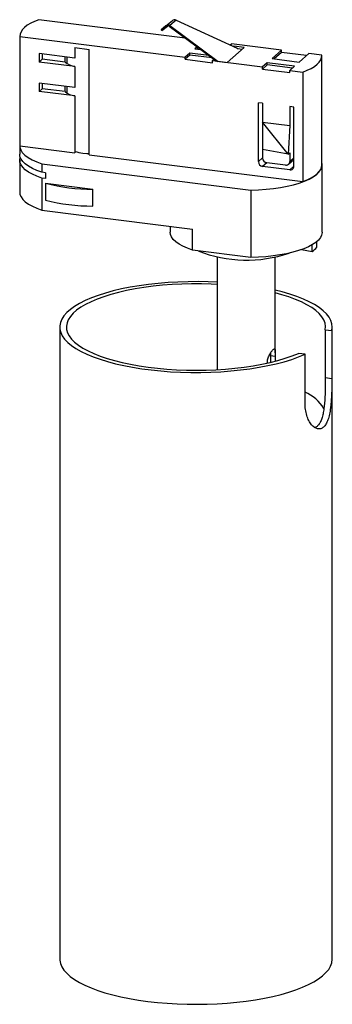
# Paper-space layout '_Dimétrica' of a CAD drawing. Header units: millimetres. Extents: x -34 to 36, y -180 to 41.
import ezdxf

# ---------------------------------------------------------------- set-up
doc = ezdxf.new("R2010")
doc.units = ezdxf.units.MM

psp = doc.layouts.new('_Dimétrica')

# ---------------------------------------------------------------- linework, layer by layer
at = {"color": 7, "linetype": 'Continuous', "lineweight": 25}
for p, q in [((3.22, 36.62), (-29.53, 40.74)), ((-1.13, 39.39), (0.34, 40.55)), ((0.34, 40.55), (-0.93, 39.43)), ((1.14, 40.64), (-0.27, 39.41)), ((1.14, 40.64), (14.86, 34.35)), ((-2.15, 38.5), (-0.93, 39.43)), ((-1.13, 39.39), (-2.15, 38.5)), ((-2.15, 38.5), (-2.02, 38.34)), ((-2.02, 38.34), (-0.8, 39.27)), ((-0.36, 39.26), (10.16, 31.5)), ((-0.27, 39.41), (10.57, 31.42)), ((-33.77, 37.12), (-33.77, 12.61)), ((-33.77, 37), (3.21, 32.34)), ((-33.77, 37), (-33.77, 12.49)), ((13.26, 35.08), (13.53, 35.32)), ((24.75, 33.9), (13.53, 35.32)), ((-21.53, 32.16), (-29.48, 33.16)), ((-29.48, 33.16), (-29.48, 31.27)), ((-28.78, 33.07), (-28.78, 31.9)), ((-21.53, 34.52), (-18.26, 34.1)), ((-21.53, 34.52), (-21.53, 32.16)), ((-18.26, 10.53), (-18.26, 34.1)), ((4.27, 33.28), (3.21, 32.34)), ((8.47, 32.75), (4.27, 33.28)), ((4.27, 32.81), (4.27, 33.28)), ((5.85, 34.68), (5.33, 34.21)), ((5.33, 34.21), (6.72, 34.04)), ((6.14, 34.46), (5.79, 34.15)), ((12.56, 31.17), (16.36, 34.51)), ((14.1, 34.8), (14.03, 34.73)), ((16.36, 34.51), (14.1, 34.8)), ((14.1, 34.7), (14.1, 34.8)), ((14.86, 34.35), (15.06, 34.21)), ((15.89, 34.1), (15.06, 34.21)), ((24.75, 33.9), (22.63, 32.03)), ((24.75, 33.43), (23.1, 31.97)), ((24.75, 33.43), (24.75, 33.9)), ((30.37, 32.72), (24.75, 33.43)), ((28.71, 31.27), (30.83, 33.14)), ((33.74, 32.77), (30.83, 33.14)), ((-28.78, 31.9), (-29.48, 31.27)), ((-21.53, 30.27), (-29.48, 31.27)), ((-23.68, 31.26), (-28.78, 31.9)), ((-23.68, 31.26), (-23.68, 32.43)), ((-23.27, 32.38), (-23.27, 30.95)), ((4.27, 32.81), (3.21, 31.87)), ((3.21, 31.87), (3.21, 32.34)), ((3.21, 31.87), (9.29, 31.1)), ((9.24, 32.18), (4.27, 32.81)), ((9.29, 31.58), (9.64, 31.89)), ((9.29, 31.58), (20.51, 30.16)), ((9.29, 31.1), (9.29, 31.58)), ((10.34, 31.48), (10.31, 31.45)), ((10.31, 31.45), (12.56, 31.17)), ((21.57, 31.1), (20.51, 30.16)), ((27.65, 30.33), (21.57, 31.1)), ((21.57, 30.63), (21.57, 31.1)), ((22.63, 32.03), (28.71, 31.27)), ((33.75, 8.13), (33.75, 32.64)), ((-21.53, 30.27), (-21.53, 25.56)), ((21.57, 30.63), (20.51, 29.69)), ((20.51, 29.69), (20.51, 30.16)), ((20.51, 29.69), (26.59, 28.92)), ((27.18, 29.92), (21.57, 30.63)), ((26.59, 29.4), (27.65, 30.33)), ((26.59, 29.4), (29.5, 29.03)), ((26.59, 28.92), (26.59, 29.4)), ((29.5, 29.03), (29.5, 4.52)), ((-21.53, 25.56), (-29.48, 26.56)), ((-29.48, 26.56), (-29.48, 24.68)), ((-28.78, 26.47), (-28.78, 25.3)), ((-28.78, 25.3), (-29.48, 24.68)), ((-21.53, 23.67), (-29.48, 24.68)), ((-23.68, 24.66), (-28.78, 25.3)), ((-23.68, 24.66), (-23.68, 25.83)), ((-23.27, 25.78), (-23.27, 24.35)), ((-21.53, 23.67), (-21.53, 10.95)), ((20.51, 22.05), (19.58, 22.16)), ((19.58, 8.97), (19.58, 22.16)), ((20.51, 22.05), (20.51, 9.79)), ((27.53, 21.16), (26.59, 21.28)), ((26.59, 21.28), (26.59, 17.08)), ((27.53, 7.96), (27.53, 21.16)), ((20.51, 17.84), (26.59, 17.08)), ((26.24, 10.64), (20.51, 17.84)), ((26.59, 17.08), (26.24, 10.64)), ((-33.84, 12.49), (-33.84, 10.61)), ((-33.77, 12.61), (-33.77, 12.49)), ((-33.77, 12.49), (-21.53, 10.95)), ((26.24, 10.64), (20.51, 11.71)), ((-33.84, 9.3), (-33.84, 2.12)), ((-18.26, 10.53), (29.5, 4.52)), ((26.24, 10.64), (26.59, 10.95)), ((26.32, 8.39), (27.53, 9.46)), ((26.59, 10.95), (26.59, 9.02)), ((-28.85, 8.48), (17.89, 2.59)), ((-28.85, 8.48), (-28.85, 6.6)), ((26.59, 7.14), (20.51, 7.9)), ((25.66, 8.2), (21.45, 8.73)), ((33.84, -6.84), (33.84, 8.25)), ((-28.08, 6.5), (-28.85, 6.6)), ((-28.85, 5.29), (-28.85, -1.89)), ((-28.08, 5.19), (-28.85, 5.29)), ((-28.08, 6.5), (-28.08, 5.19)), ((-28.08, 4.14), (-17.49, 2.81)), ((-28.08, 4.14), (-28.08, 0.37)), ((-17.49, -0.96), (-17.49, 2.81)), ((17.89, 2.59), (17.89, -12.49)), ((-28.85, -1.89), (4.83, -6.13)), ((-0.16, -5.5), (-0.16, -6.84)), ((4.83, -10.85), (4.83, -6.13)), ((17.89, -12.49), (4.83, -10.85)), ((29.2, -10.72), (31.59, -11.11)), ((31.59, -11.11), (31.59, -9.65)), ((32.65, -10.18), (32.65, -8.92)), ((10.34, -12.38), (10.34, -37.59)), ((23.34, -33.81), (23.34, -12.38)), ((-24.89, -28.05), (-24.89, -169.47)), ((36.11, -169.47), (36.11, -28.05)), ((34.55, -28.67), (36.02, -28.85)), ((34.55, -28.67), (34.55, -39.45)), ((36.02, -28.85), (36.02, -39.64)), ((22.3, -34.45), (22.3, -35.95)), ((22.3, -34.45), (23.33, -34.58)), ((23.33, -34.58), (23.33, -35.7)), ((30.01, -34.15), (28.54, -33.97)), ((30.01, -44.94), (30.01, -34.15)), ((36.02, -39.64), (34.55, -39.45))]:
    psp.add_line(p, q, dxfattribs=at)
at = {"color": 8, "linetype": 'Continuous', "lineweight": 25}
for p, q in [((19.58, 8.97), (20.51, 9.79)), ((26.59, 9.02), (27.53, 9.85)), ((21.45, 8.73), (20.51, 7.9)), ((26.59, 7.14), (27.53, 7.96))]:
    psp.add_line(p, q, dxfattribs=at)
at = {"color": 7, "linetype": 'Continuous', "lineweight": 25, "flags": 128}
for points in [[(-29.53, 40.74), (-30.51, 40.35), (-31.38, 39.93), (-32.13, 39.48), (-32.74, 39.01), (-33.21, 38.52), (-33.54, 38.02), (-33.73, 37.51), (-33.77, 37)], [(29.5, 29.03), (30.49, 29.42), (31.36, 29.84), (32.1, 30.29), (32.72, 30.76), (33.19, 31.25), (33.52, 31.75), (33.71, 32.26), (33.74, 32.77)], [(-33.77, 12.99), (-33.82, 12.77), (-33.81, 12.18), (-33.62, 11.59), (-33.25, 11.01), (-32.69, 10.45), (-31.97, 9.91), (-31.08, 9.4), (-30.04, 8.92), (-28.85, 8.48)], [(-28.85, 6.6), (-29.99, 7.02), (-31, 7.47), (-31.86, 7.96), (-32.58, 8.47), (-33.14, 9), (-33.54, 9.55), (-33.77, 10.11), (-33.84, 10.61)], [(-28.85, 5.29), (-29.99, 5.71), (-31, 6.16), (-31.86, 6.65), (-32.58, 7.16), (-33.14, 7.7), (-33.54, 8.24), (-33.77, 8.8), (-33.84, 9.37), (-33.73, 9.93), (-33.72, 9.95)], [(-19.72, 10.9), (-18.79, 10.81), (-18.26, 10.78)], [(17.89, 2.59), (19.6, 2.66), (21.29, 2.78), (22.93, 2.96), (24.5, 3.19), (26, 3.48), (27.41, 3.81), (28.7, 4.19), (29.87, 4.61), (30.91, 5.07), (31.81, 5.56), (32.55, 6.08), (33.12, 6.62), (33.53, 7.18), (33.77, 7.75), (33.84, 8.33), (33.75, 8.83)], [(29.5, 4.52), (30.49, 4.91), (31.36, 5.33), (32.1, 5.78), (32.72, 6.25), (33.19, 6.74), (33.52, 7.24), (33.71, 7.75), (33.75, 8.13)], [(-33.84, 2.12), (-33.77, 1.63), (-33.54, 1.07), (-33.14, 0.52), (-32.58, -0.02), (-31.86, -0.53), (-31, -1.02), (-29.99, -1.47), (-28.85, -1.89)], [(4.83, -10.85), (3.69, -10.43), (2.68, -9.97), (1.81, -9.49), (1.09, -8.97), (0.53, -8.44), (0.14, -7.89), (-0.1, -7.33), (-0.16, -6.84)], [(33.84, -6.84), (33.84, -6.9), (33.73, -7.47), (33.46, -8.03), (33.02, -8.57), (32.42, -9.1), (31.67, -9.61), (30.76, -10.09), (29.72, -10.53), (28.55, -10.94), (27.27, -11.31), (25.88, -11.63), (24.4, -11.91), (22.85, -12.14), (21.23, -12.31), (19.57, -12.43), (17.89, -12.49)], [(10.34, -18), (8.36, -17.92), (6.1, -17.88), (3.83, -17.9), (1.58, -17.97), (-0.65, -18.1), (-2.85, -18.28), (-5, -18.52), (-7.09, -18.81), (-9.11, -19.15), (-11.06, -19.53), (-12.91, -19.97), (-14.65, -20.45), (-16.29, -20.97), (-17.8, -21.53), (-19.19, -22.13), (-20.44, -22.76), (-21.54, -23.42), (-22.5, -24.1), (-23.3, -24.81), (-23.94, -25.53), (-24.42, -26.27), (-24.73, -27.02), (-24.88, -27.77), (-24.85, -28.53), (-24.66, -29.28), (-24.31, -30.02), (-23.78, -30.76), (-23.1, -31.48), (-22.26, -32.18), (-21.26, -32.86), (-20.12, -33.51), (-18.83, -34.13), (-17.41, -34.72), (-15.86, -35.27), (-14.19, -35.78), (-12.42, -36.25), (-10.54, -36.67), (-8.58, -37.05), (-6.54, -37.37), (-4.43, -37.65), (-2.26, -37.87), (-0.06, -38.04), (2.18, -38.15), (4.44, -38.21), (6.71, -38.21), (8.96, -38.15), (11.2, -38.04), (13.41, -37.88), (15.58, -37.66), (17.69, -37.38), (19.74, -37.06), (21.7, -36.69), (23.58, -36.26), (25.36, -35.8), (27.03, -35.29), (28.58, -34.74), (30.01, -34.15), (30.01, -34.15)], [(10.34, -18.51), (9.02, -18.45), (6.83, -18.39), (4.63, -18.39), (2.44, -18.44), (0.26, -18.55), (-1.88, -18.71), (-3.98, -18.93), (-6.03, -19.19), (-8.01, -19.51), (-9.91, -19.88), (-11.72, -20.3), (-13.43, -20.76), (-15.03, -21.26), (-16.52, -21.8), (-17.87, -22.38), (-19.1, -22.99), (-20.18, -23.63), (-21.11, -24.29), (-21.88, -24.98), (-22.5, -25.68), (-22.96, -26.4), (-23.25, -27.12), (-23.38, -27.85), (-23.34, -28.59), (-23.14, -29.32), (-22.77, -30.04), (-22.23, -30.75), (-21.54, -31.45), (-20.69, -32.12), (-19.69, -32.77), (-18.54, -33.4), (-17.25, -33.99), (-15.84, -34.55), (-14.29, -35.08), (-12.64, -35.56), (-10.88, -36), (-9.02, -36.39), (-7.09, -36.74), (-5.07, -37.04), (-3, -37.28), (-0.88, -37.47), (1.28, -37.61), (3.47, -37.69), (5.67, -37.72), (7.86, -37.69), (10.05, -37.6), (12.21, -37.46), (14.33, -37.27), (16.4, -37.02), (18.41, -36.72), (20.34, -36.38), (22.19, -35.98), (23.95, -35.54), (25.6, -35.05), (27.13, -34.53), (28.54, -33.97), (28.54, -33.97)], [(36.02, -28.85), (36.11, -28.1), (36.04, -27.34), (35.8, -26.59), (35.39, -25.85), (34.82, -25.12), (34.09, -24.4), (33.2, -23.71), (32.15, -23.04), (30.97, -22.4), (29.64, -21.79), (28.18, -21.21), (26.59, -20.67), (24.89, -20.17), (23.34, -19.77)], [(34.55, -28.67), (34.61, -27.93), (34.5, -27.2), (34.23, -26.47), (33.78, -25.76), (33.18, -25.05), (32.42, -24.36), (31.51, -23.7), (30.44, -23.05), (29.24, -22.44), (27.89, -21.86), (26.42, -21.32), (24.83, -20.81), (23.34, -20.4)], [(-24.89, -169.47), (-24.88, -169.74), (-24.73, -170.49), (-24.42, -171.24), (-23.95, -171.97), (-23.32, -172.69), (-22.52, -173.39), (-21.58, -174.08), (-20.48, -174.73), (-19.24, -175.36), (-17.87, -175.96), (-16.37, -176.52), (-14.75, -177.04), (-13.02, -177.52), (-11.18, -177.96), (-9.26, -178.35), (-7.25, -178.69), (-5.17, -178.98)], [(-5.17, -178.98), (-3.03, -179.22), (-0.85, -179.41), (1.37, -179.54), (3.61, -179.61), (5.86, -179.64), (8.12, -179.6), (10.35, -179.51), (12.57, -179.37), (14.74, -179.17), (16.86, -178.92), (18.93, -178.62), (20.92, -178.26), (22.82, -177.86), (24.64, -177.42), (26.35, -176.93), (27.94, -176.4), (29.41, -175.83), (30.76, -175.22), (31.96, -174.59), (33.03, -173.93), (33.94, -173.24), (34.7, -172.53), (35.3, -171.81), (35.73, -171.07), (36, -170.32), (36.11, -169.57), (36.11, -169.47)]]:
    psp.add_lwpolyline(points, dxfattribs=at)
at = {"color": 7, "linetype": 'Continuous', "lineweight": 25}
for centre, radius, start, end in [((0.82, 39.92), 0.79, 66.2625, 127.6603), ((-0.61, 38.98), 0.552, 51.0861, 124.83), ((-0.59, 38.97), 0.368, 51.0861, 124.83), ((-20.6, 35.13), 4.95, 231.5939, 259.2124), ((-20.6, 28.53), 4.95, 231.5939, 259.2124), ((-18.55, 21.08), 10.25, 253.0926, 263.4604), ((20.67, 8.99), 1.09, 181.0587, 261.7605), ((21.6, 9.81), 1.09, 181.0587, 261.7605), ((25.78, 9), 0.814, 261.3986, 1.4206), ((26.71, 7.94), 0.814, 261.3986, 1.4206), ((-17.82, 42.92), 40.11, 255.1781, 270.4603), ((-17.82, 39.15), 40.11, 255.1781, 270.4603), ((16.96, 16.61), 29.68, 248.4986, 288.6947), ((28.74, -6.82), 5.16, 303.5589, 319.2603), ((26.2, -51.27), 9.45, 31.6454, 66.2383)]:
    psp.add_arc(centre, radius, start, end, dxfattribs=at)
for points, knots in [([(21.57, -36.13), (21.57, -35.98), (21.58, -35.82), (21.63, -35.5), (21.66, -35.34), (21.75, -35.02), (21.8, -34.86), (21.93, -34.56), (21.99, -34.41), (22.2, -33.99), (22.36, -33.74), (22.58, -33.43), (22.66, -33.33), (22.79, -33.18), (22.86, -33.11), (22.97, -33.01), (23.03, -32.97), (23.12, -32.93), (23.16, -32.92), (23.22, -32.94), (23.25, -32.96), (23.29, -33.04), (23.3, -33.1), (23.32, -33.24), (23.33, -33.32), (23.34, -33.51), (23.34, -33.62), (23.34, -33.97), (23.33, -34.26), (23.33, -34.58)], [0, 0, 0, 0, 0.0625, 0.0625, 0.125, 0.125, 0.1875, 0.1875, 0.25, 0.25, 0.375, 0.375, 0.4375, 0.4375, 0.5, 0.5, 0.5625, 0.5625, 0.625, 0.625, 0.6875, 0.6875, 0.75, 0.75, 0.8125, 0.8125, 0.875, 0.875, 1, 1, 1, 1]), ([(22.32, -33.83), (22.31, -33.88), (22.31, -34.05), (22.31, -34.28), (22.3, -34.45)], [0, 0, 0, 0, 0.300705, 1, 1, 1, 1]), ([(36.02, -39.64), (36.02, -40.17), (36.01, -40.71), (36, -41.54), (35.99, -41.82), (35.98, -42.38), (35.97, -42.66), (35.93, -43.5), (35.9, -44.05), (35.84, -44.86), (35.82, -45.12), (35.77, -45.65), (35.74, -45.9), (35.64, -46.65), (35.57, -47.12), (35.37, -48.02), (35.26, -48.42), (35.07, -48.97), (35, -49.15), (34.85, -49.47), (34.77, -49.62), (34.52, -50.04), (34.34, -50.27), (33.95, -50.62), (33.73, -50.74), (33.29, -50.87), (33.06, -50.88), (32.71, -50.81), (32.59, -50.77), (32.36, -50.66), (32.24, -50.6), (32.01, -50.45), (31.9, -50.36), (31.68, -50.15), (31.57, -50.03), (31.25, -49.65), (31.05, -49.34), (30.7, -48.65), (30.54, -48.26), (30.28, -47.41), (30.18, -46.96), (30.08, -46.23), (30.05, -45.98), (30.02, -45.47), (30.01, -45.21), (30.01, -44.94)], [0, 0, 0, 0, 0.0625, 0.0625, 0.09375, 0.09375, 0.125, 0.125, 0.1875, 0.1875, 0.21875, 0.21875, 0.25, 0.25, 0.3125, 0.3125, 0.375, 0.375, 0.40625, 0.40625, 0.4375, 0.4375, 0.5, 0.5, 0.5625, 0.5625, 0.625, 0.625, 0.65625, 0.65625, 0.6875, 0.6875, 0.71875, 0.71875, 0.75, 0.75, 0.8125, 0.8125, 0.875, 0.875, 0.9375, 0.9375, 0.96875, 0.96875, 1, 1, 1, 1]), ([(34.55, -39.45), (34.55, -39.89), (34.55, -40.79), (34.52, -42.19), (34.47, -43.59), (34.39, -44.95), (34.25, -46.27), (34.05, -47.47), (33.77, -48.55), (33.41, -49.43), (32.96, -50.08), (32.56, -50.46), (32.29, -50.54), (32.21, -50.56)], [0, 0, 0, 0, 0.092954, 0.188681, 0.281614, 0.377108, 0.472581, 0.570713, 0.667929, 0.768115, 0.862636, 0.960073, 1, 1, 1, 1])]:
    psp.add_open_spline(points, degree=3, knots=knots, dxfattribs=at)

doc.saveas('drawing.dxf')
